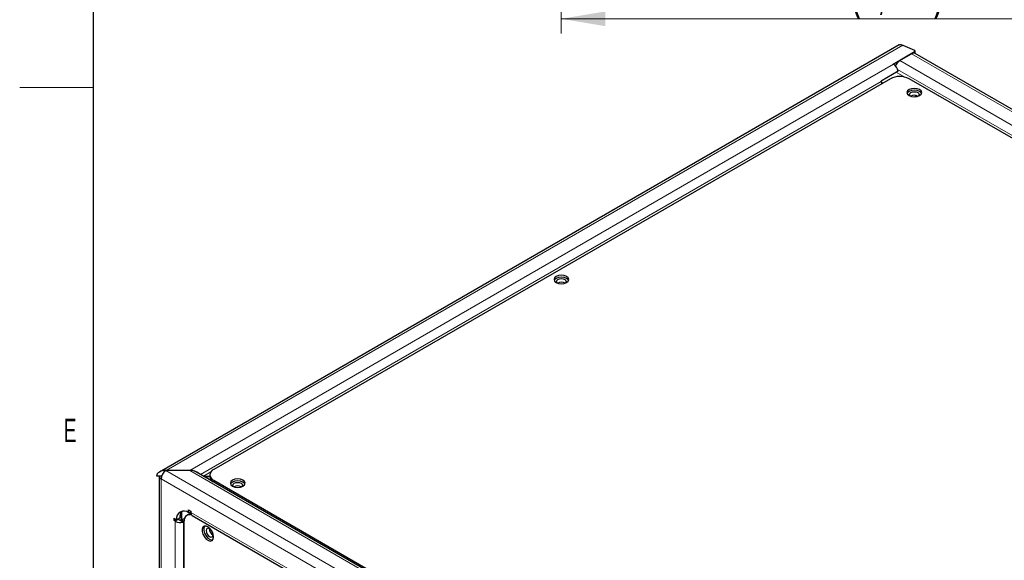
# Model space of a CAD drawing. Header units: millimetres. Extents: x 1 to 419, y 2 to 295.
# Tile 5 of 60: x 2 to 68, y 69 to 106. Entities that reach past the tile are written whole.
import ezdxf

# ---------------------------------------------------------------- set-up
doc = ezdxf.new("R2010")
doc.units = ezdxf.units.MM
doc.styles.add('SLDTEXTSTYLE0', font='TXT', dxfattribs={"width": 0.605})
doc.dimstyles.new('SLDDIMSTYLE1', dxfattribs={"dimtxt": 2.5, "dimasz": 3, "dimexe": 0, "dimexo": 0.0625, "dimtad": 1, "dimdec": 0, "dimlfac": 5, "dimrnd": 1e-09, "dimzin": 12, "dimdsep": 46, "dimtxsty": 'SLDTEXTSTYLE0', "dimsah": 1, "dimcen": 0.09, "dimadec": 0, "dimazin": 3, "dimtfac": 1, "dimtofl": 0, "dimtmove": 0, "dimatfit": 3, "dimfxl": 1, "dimfrac": 2, "dimtolj": 1, "dimtzin": 12, "dimarcsym": 0})

# ---------------------------------------------------------------- blocks, each defined once
blk = doc.blocks.new('_D_19')
at = {"color": 7, "linetype": 'Continuous', "lineweight": 0}
for p, q in [((38.168, 113.889), (38.168, 105.157)), ((80.234, 113.889), (80.234, 105.157)), ((80.234, 106.157), (38.168, 106.157))]:
    blk.add_line(p, q, dxfattribs=at)
at = {"color": 7, "linetype": 'Continuous', "lineweight": 18}
for points in [[(38.168, 106.157), (41.168, 105.657), (41.168, 106.657)], [(80.234, 106.157), (77.234, 106.657), (77.234, 105.657)]]:
    blk.add_solid(points, dxfattribs=at)
at = {"color": 7, "linetype": 'Continuous', "lineweight": 18, "char_height": 2.5, "attachment_point": 1, "style": 'SLDTEXTSTYLE0'}
for s, insert in [('210', (47.176, 109.38)), ('mm (8,3 in)', (53.843, 109.38))]:
    blk.add_mtext(s, dxfattribs=dict(at, insert=insert))

msp = doc.modelspace()

# ---------------------------------------------------------------- linework, layer by layer
at = {"color": 7, "linetype": 'Continuous', "lineweight": 25}
for p, q in [((6.5, 7.5), (6.5, 289.5)), ((61.0664, 104.3948), (10.9612, 75.4697)), ((61.2964, 104.3721), (62.0916, 104.0261)), ((60.6441, 103.0975), (62.1022, 103.9392)), ((61.0969, 103.3262), (61.9027, 103.7914)), ((62.1314, 103.8149), (62.1314, 103.98)), ((117.22, 72.0129), (62.1327, 103.8142)), ((60.6721, 103.0813), (60.6441, 103.0975)), ((60.4602, 102.0995), (14.6397, 75.6479)), ((60.9877, 102.614), (59.8281, 101.9446)), ((114.6246, 71.5658), (61.733, 102.0995)), ((59.9228, 101.7892), (59.8693, 101.8201)), ((62.1945, 100.9622), (62.1736, 100.9414)), ((62.1945, 100.9622), (62.1968, 100.9646)), ((13.0128, 75.5682), (11.4012, 75.5682)), ((13.0328, 75.5797), (11.4212, 75.5797)), ((68.1677, 43.8835), (13.4727, 75.4582)), ((10.7706, 75.2041), (10.9416, 75.2041)), ((10.9412, 75.1926), (10.9412, 42.7922)), ((10.9416, 75.2041), (11.1143, 75.2041)), ((14.3761, 75.1614), (13.9869, 75.1614)), ((14.3761, 75.1498), (14.0069, 75.1498)), ((14.3761, 75.2805), (14.3761, 75.1498)), ((14.6397, 74.9131), (67.5313, 44.3794)), ((16.4994, 74.4681), (16.5188, 74.4559)), ((12.9426, 72.9051), (13.0841, 72.8235)), ((12.9426, 72.7105), (12.9426, 72.9051)), ((12.9426, 72.7105), (13.0841, 72.7921)), ((13.0841, 72.8235), (13.0841, 72.7377)), ((11.9609, 72.3382), (12.1295, 72.2409)), ((11.9609, 72.1749), (11.9609, 72.3382)), ((12.1024, 72.2565), (11.9609, 72.1749)), ((12.0352, 72.132), (11.9609, 72.1749)), ((12.1295, 72.2409), (12.3416, 72.3634)), ((12.2473, 72.2545), (12.2002, 72.2817)), ((12.4765, 72.2518), (12.4404, 72.2398)), ((12.6176, 72.0989), (12.5904, 72.0898)), ((12.6172, 72.0734), (12.6172, 44.311)), ((12.9375, 72.5966), (12.8244, 72.5313)), ((13.1794, 72.5271), (65.9295, 42.0751))]:
    msp.add_line(p, q, dxfattribs=at)
at = {"color": 7, "linetype": 'Continuous', "lineweight": 18}
for p, q in [((11.4212, 75.5797), (61.2964, 104.3721)), ((61.9027, 103.7914), (117.057, 71.9515)), ((62.1022, 103.8276), (62.1022, 103.9392)), ((60.6721, 103.0813), (13.0328, 75.5797)), ((115.5277, 71.2238), (60.9549, 102.728)), ((116.2512, 71.4863), (61.0969, 103.3262)), ((61.437, 102.2131), (60.8651, 102.5432)), ((6.5, 101.5), (1.5, 101.5)), ((59.8327, 101.9165), (13.7366, 75.3058)), ((62.169, 100.9695), (62.169, 100.9367)), ((62.2994, 100.8994), (62.1736, 100.9414)), ((62.1945, 100.9622), (62.317, 100.9213)), ((68.1677, 42.7976), (11.4012, 75.5682)), ((13.0128, 75.5682), (68.1677, 43.7279)), ((14.4429, 75.477), (13.9416, 75.1875)), ((11.0759, 75.0048), (67.8424, 42.2342)), ((11.0759, 42.6044), (11.0759, 75.0048)), ((14.6397, 74.9131), (14.6397, 74.7845)), ((12.4404, 72.2398), (12.4404, 72.755)), ((12.4765, 72.2518), (12.4765, 72.8035)), ((13.0318, 72.6335), (13.0318, 72.762)), ((13.0841, 72.7377), (65.8342, 42.2857)), ((12.2473, 72.2545), (12.0352, 72.132)), ((12.0352, 44.3696), (12.0352, 72.132)), ((12.2473, 72.3089), (12.2473, 72.2545)), ((12.2473, 72.2545), (12.5523, 72.0784)), ((12.4404, 72.2398), (12.5904, 72.0898)), ((12.618, 72.1104), (12.4765, 72.2518)), ((12.5904, 44.3274), (12.5904, 72.0898))]:
    msp.add_line(p, q, dxfattribs=at)
at = {"color": 7, "linetype": 'Continuous', "lineweight": 25, "flags": 128}
for points in [[(62.1022, 103.9392), (62.1155, 103.9488), (62.1251, 103.9598), (62.1304, 103.9717), (62.1312, 103.984), (62.1274, 103.9962), (62.1193, 104.0076), (62.1072, 104.0177), (62.0916, 104.0261)], [(61.733, 100.9565), (61.8952, 100.8939), (62.0866, 100.872), (62.2779, 100.8939), (62.4401, 100.9565), (62.5485, 101.0502), (62.5866, 101.1606), (62.5485, 101.2711), (62.4401, 101.3647), (62.2779, 101.4273), (62.0866, 101.4493), (61.8952, 101.4273), (61.733, 101.3647), (61.6246, 101.2711), (61.5866, 101.1606), (61.6246, 101.0502), (61.733, 100.9565)], [(62.5736, 101.0953), (62.5485, 101.1404), (62.4401, 101.2341), (62.2779, 101.2966), (62.0866, 101.3186), (61.8952, 101.2966), (61.733, 101.2341), (61.6246, 101.1404), (61.5995, 101.0953)], [(61.823, 100.9153), (61.7817, 100.9571), (61.7566, 101.03), (61.7817, 101.1029), (61.8532, 101.1647), (61.9603, 101.206), (62.0866, 101.2205), (62.2129, 101.206), (62.3199, 101.1647), (62.3914, 101.1029), (62.4166, 101.03), (62.3914, 100.9571), (62.3501, 100.9153)], [(62.1736, 100.9414), (62.1415, 100.9021), (62.1257, 100.8729)], [(37.8328, 88.3022), (37.995, 88.2396), (38.1864, 88.2176), (38.3777, 88.2396), (38.5399, 88.3022), (38.6483, 88.3958), (38.6864, 88.5063), (38.6483, 88.6167), (38.5399, 88.7104), (38.3777, 88.773), (38.1864, 88.7949), (37.995, 88.773), (37.8328, 88.7104), (37.7244, 88.6167), (37.6864, 88.5063), (37.7244, 88.3958), (37.8328, 88.3022)], [(38.6734, 88.441), (38.6483, 88.4861), (38.5399, 88.5797), (38.3777, 88.6423), (38.1864, 88.6643), (37.995, 88.6423), (37.8328, 88.5797), (37.7244, 88.4861), (37.6993, 88.441)], [(37.9228, 88.261), (37.8815, 88.3027), (37.8564, 88.3756), (37.8815, 88.4485), (37.953, 88.5103)], [(37.953, 88.5103), (38.0601, 88.5516), (38.1864, 88.5661), (38.3126, 88.5516), (38.4197, 88.5103), (38.4912, 88.4485), (38.5164, 88.3756), (38.4912, 88.3027), (38.4499, 88.261)], [(15.9125, 74.5049), (16.0747, 74.4423), (16.266, 74.4203), (16.4574, 74.4423), (16.6196, 74.5049), (16.728, 74.5985), (16.766, 74.709), (16.728, 74.8194), (16.6196, 74.9131), (16.4574, 74.9757), (16.266, 74.9976), (16.0747, 74.9757), (15.9125, 74.9131), (15.8041, 74.8194), (15.766, 74.709), (15.8041, 74.5985), (15.9125, 74.5049)], [(16.7531, 74.6437), (16.728, 74.6888), (16.6196, 74.7824), (16.4574, 74.845), (16.266, 74.867), (16.0747, 74.845), (15.9125, 74.7824), (15.8041, 74.6888), (15.779, 74.6437)], [(16.0025, 74.4637), (15.9612, 74.5054), (15.936, 74.5783), (15.9612, 74.6512), (16.0327, 74.713), (16.1398, 74.7543), (16.266, 74.7688), (16.3923, 74.7543), (16.4994, 74.713)], [(16.4994, 74.713), (16.5709, 74.6512), (16.596, 74.5783), (16.5709, 74.5054), (16.5296, 74.4637)], [(13.1394, 72.5601), (13.0537, 72.5758), (12.9315, 72.5709), (12.8243, 72.5312), (12.7364, 72.4583), (12.671, 72.3548), (12.6308, 72.2249), (12.6172, 72.0734)], [(12.9375, 72.5966), (13.0446, 72.6362), (13.0963, 72.6427)], [(14.6325, 71.0733), (14.6062, 71.2507), (14.531, 71.4345), (14.4169, 71.5998), (14.2795, 71.7243), (14.1371, 71.7913), (14.0092, 71.7915), (13.9129, 71.7252), (13.8613, 71.6011), (13.8613, 71.436), (13.9129, 71.2523), (14.0092, 71.0748), (14.1371, 70.9273), (14.2795, 70.83), (14.4169, 70.7958), (14.531, 70.8294), (14.6062, 70.9263), (14.6325, 71.0733)], [(14.031, 71.7967), (14.026, 71.7905), (13.9744, 71.6664), (13.9744, 71.5013), (14.026, 71.3176), (14.1223, 71.1401), (14.2503, 70.9927), (14.3926, 70.8953), (14.5301, 70.8611), (14.5692, 70.8644)], [(14.4644, 71.54), (14.446, 71.5606), (14.3567, 71.6326), (14.2674, 71.6637), (14.1917, 71.649), (14.1411, 71.5907), (14.1234, 71.4979)], [(14.1234, 71.4979), (14.1411, 71.3845), (14.1917, 71.2679), (14.2674, 71.1658), (14.3567, 71.0937), (14.446, 71.0627), (14.5217, 71.0774), (14.5723, 71.1356), (14.5901, 71.2285), (14.5723, 71.3418), (14.5637, 71.368)]]:
    msp.add_lwpolyline(points, dxfattribs=at)
at = {"color": 7, "linetype": 'Continuous', "lineweight": 25}
for centre, radius, start, end in [((62.0375, 103.6033), 0.2314, 65.692881, 125.617577), ((60.2801, 102.4763), 0.7209, 11.019043, 57.065746), ((61.4896, 102.7219), 0.7207, 123.013288, 160.290208), ((61.0966, 100.8712), 1.3833, 62.609672, 117.390328), ((59.2661, 101.8368), 0.5722, 8.006956, 10.855233), ((60.0888, 101.958), 0.2594, 189.195803, 224.083553), ((62.0864, 100.5078), 0.473, 57.676425, 121.700347), ((38.1864, 87.8548), 0.4718, 57.605168, 122.394832), ((11.7821, 74.9727), 0.7069, 122.605478, 177.394522), ((14.7791, 75.2805), 0.393, 110.783421, 249.216579), ((11.1665, 75.2107), 0.225, 181.686726, 246.255212), ((14.8117, 75.1895), 0.4374, 185.205313, 241.241894), ((16.267, 74.0388), 0.4881, 61.568061, 121.313494), ((12.6252, 72.3213), 0.5022, 50.796715, 189.214037), ((13.0109, 72.3989), 0.6703, 142.871106, 183.040579), ((13.3097, 72.713), 0.227, 173.733964, 234.953856), ((12.3628, 72.7721), 0.719, 242.8915, 285.275236), ((12.3614, 72.4778), 0.2508, 242.938477, 288.369118), ((12.6985, 71.5693), 0.7177, 94.250744, 108.016125), ((12.39, 72.6921), 0.6347, 284.808834, 288.405731), ((14.8077, 71.6235), 0.4717, 177.589602, 242.405021)]:
    msp.add_arc(centre, radius, start, end, dxfattribs=at)
for centre, start_param, end_param in [((11.4212, 75.2041), 1.5707963, 3.1415927), ((13.0128, 75.1926), 0.7854794, 1.5707963), ((13.0328, 75.2041), 0.4895286, 1.5707963)]:
    msp.add_ellipse(centre, major_axis=(0.6505, 0), ratio=0.5773815, start_param=start_param, end_param=end_param, dxfattribs=at)
msp.add_open_spline([(61.0584, 104.3902), (61.0933, 104.4032), (61.1632, 104.429), (61.252, 104.391), (61.2964, 104.3721)], degree=3, knots=[0, 0, 0, 0, 0.4999489, 1, 1, 1, 1], dxfattribs=at)

# ---------------------------------------------------------------- texts
at = {"color": 7, "linetype": 'Continuous', "lineweight": 0, "insert": (4.9138, 79.0781), "char_height": 1.5875, "attachment_point": 2, "style": 'SLDTEXTSTYLE0'}
msp.add_mtext('E', dxfattribs=at)

# ---------------------------------------------------------------- dimensions: what is measured, and where the dimension line sits
at = {"color": 7, "linetype": 'Continuous', "lineweight": 18}
dim = msp.add_linear_dim(base=(38.1675, 106.1569), p1=(80.2339, 114.8885), p2=(38.1675, 114.8885), text='<> mm (8,3 in)', dimstyle='SLDDIMSTYLE1', dxfattribs=at)
dim.commit()
dim.dimension.update_dxf_attribs({"geometry": '_D_19', "text_midpoint": (59.2007, 106.1569), "dimtype": 160})

doc.saveas('drawing.dxf')
